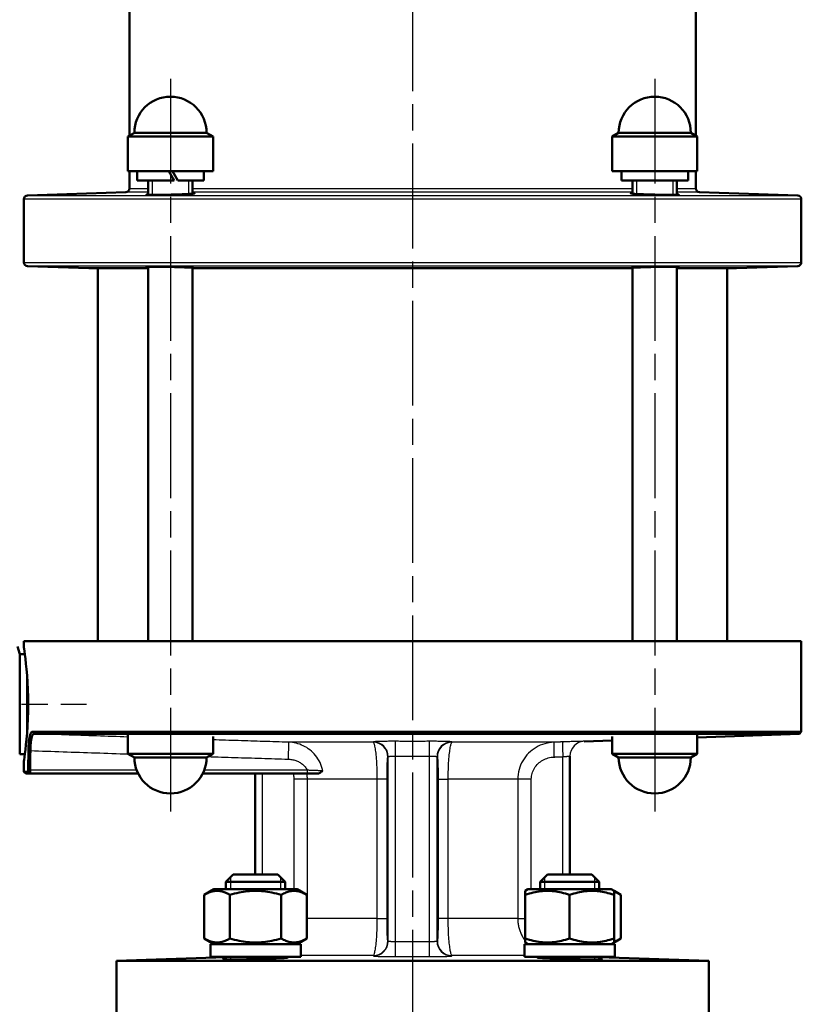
# Model space of a CAD drawing. Header units: millimetres. Extents: x 124 to 897, y 238 to 1239.
# Tile 6 of 10: x 304 to 515, y 836 to 1103. Entities that reach past the tile are written whole.
import ezdxf

# ---------------------------------------------------------------- set-up
doc = ezdxf.new("R2010")
doc.units = ezdxf.units.MM
doc.header["$LTSCALE"] = 5
doc.linetypes.add('CHAIN', pattern=[0.3543, 0.2362, -0.0295, 0.0591, -0.0295])
for name, color, linetype, lineweight in [('Gewinde(DIN)', 3, 'Continuous', 25), ('Mittellinie(DIN)', 4, 'CHAIN', 25), ('Sichtbare Kanten(DIN)', 7, 'Continuous', 50), ('Sichtbare tangentiale Kanten(DIN)', 3, 'Continuous', 25)]:
    doc.layers.add(name, color=color, linetype=linetype, lineweight=lineweight)

msp = doc.modelspace()

# ---------------------------------------------------------------- linework, layer by layer
at = {"layer": 'Gewinde(DIN)'}
for p, q in [((339.68, 1059.06), (339.68, 1055.18)), ((349.58, 1055.42), (349.58, 1059.06)), ((470.5, 1059.06), (470.5, 1055.42)), ((480.4, 1055.18), (480.4, 1059.06)), ((360.82, 870.73), (360.82, 867.53)), ((374.41, 867.53), (374.41, 870.73)), ((445.67, 870.73), (445.67, 867.53)), ((459.26, 867.53), (459.26, 870.73)), ((360.82, 849.23), (360.82, 848.58)), ((374.41, 848.89), (374.41, 849.23)), ((445.67, 849.23), (445.67, 848.89)), ((459.26, 848.58), (459.26, 849.23))]:
    msp.add_line(p, q, dxfattribs=at)
at = {"layer": 'Mittellinie(DIN)', "linetype": 'CHAIN', "ltscale": 23.990969}
for p, q in [((410.04, 1239.05), (410.04, 548.38)), ((344.63, 1086.56), (344.63, 888.56)), ((475.45, 1086.56), (475.45, 888.56)), ((230.02, 917.53), (321.98, 917.53))]:
    msp.add_line(p, q, dxfattribs=at)
at = {"layer": 'Sichtbare Kanten(DIN)'}
for p, q in [((333.54, 1183.81), (333.54, 1071.18)), ((486.54, 1183.81), (486.54, 1071.18)), ((334.88, 1071.96), (333.13, 1070.95)), ((356.13, 1070.95), (333.13, 1070.95)), ((333.13, 1070.95), (333.13, 1061.56)), ((334.88, 1071.96), (354.38, 1071.96)), ((354.38, 1071.96), (356.13, 1070.95)), ((356.13, 1070.95), (356.13, 1061.56)), ((465.7, 1071.96), (463.95, 1070.95)), ((486.95, 1070.95), (463.95, 1070.95)), ((463.95, 1070.95), (463.95, 1061.56)), ((465.7, 1071.96), (485.2, 1071.96)), ((485.2, 1071.96), (486.95, 1070.95)), ((486.95, 1070.95), (486.95, 1061.56)), ((356.13, 1061.56), (333.13, 1061.56)), ((333.54, 1061.56), (333.54, 1056.94)), ((335.63, 1061.56), (335.63, 1059.06)), ((345.67, 1059.06), (335.63, 1059.06)), ((338.63, 1059.06), (338.63, 1055.2)), ((346.67, 1059.06), (346.64, 1059.06)), ((353.63, 1059.06), (346.67, 1059.06)), ((350.63, 1059.06), (350.63, 1055.49)), ((353.63, 1061.56), (353.63, 1059.06)), ((486.95, 1061.56), (463.95, 1061.56)), ((466.45, 1061.56), (466.45, 1059.06)), ((484.45, 1059.06), (466.45, 1059.06)), ((469.45, 1059.06), (469.45, 1055.49)), ((481.45, 1059.06), (481.45, 1055.2)), ((484.45, 1060.85), (484.45, 1059.06)), ((486.54, 1061.56), (486.54, 1056.94)), ((305.04, 1054.01), (305.04, 1036.94)), ((332.57, 1055.94), (306, 1055.01)), ((487.5, 1055.94), (514.07, 1055.01)), ((515.04, 1054.01), (515.04, 1036.94)), ((322.57, 1035.36), (306, 1035.94)), ((338.63, 1035.33), (322.8, 1035.33)), ((325.04, 1035.33), (325.04, 934.53)), ((338.63, 1035.75), (338.63, 934.53)), ((350.63, 1035.46), (350.63, 934.53)), ((351.03, 1035.33), (350.63, 1035.33)), ((469.05, 1035.33), (351.03, 1035.33)), ((469.45, 1035.33), (469.05, 1035.33)), ((469.45, 1035.46), (469.45, 934.53)), ((481.45, 1035.75), (481.45, 934.53)), ((497.28, 1035.33), (481.45, 1035.33)), ((495.04, 1035.33), (495.04, 934.53)), ((497.5, 1035.36), (514.07, 1035.94)), ((305.04, 934.53), (515.04, 934.53)), ((305.04, 934.53), (305.04, 933.03)), ((515.04, 934.53), (515.04, 910.05)), ((303.91, 931.03), (303.35, 933.12)), ((303.91, 931.03), (303.91, 904.03)), ((303.91, 931.03), (305.31, 931.03)), ((515.04, 910.05), (307.28, 910.05)), ((515.04, 910.05), (514.54, 909.53)), ((307.77, 909.53), (514.54, 909.53)), ((333.13, 904.17), (333.13, 909.41)), ((356.13, 904.17), (356.13, 908.84)), ((456.4, 907.5), (463.95, 907.76)), ((463.95, 904.17), (463.95, 908.84)), ((486.95, 908.57), (514.54, 909.53)), ((486.95, 904.17), (486.95, 909.41)), ((303.91, 904.03), (305.31, 904.03)), ((305.04, 902.03), (305.04, 899.3)), ((333.13, 904.17), (356.13, 904.17)), ((334.88, 903.16), (333.13, 904.17)), ((354.38, 903.16), (334.88, 903.16)), ((354.38, 903.16), (356.13, 904.17)), ((452.54, 871.53), (452.54, 903.51)), ((463.95, 904.17), (486.95, 904.17)), ((465.7, 903.16), (463.95, 904.17)), ((485.2, 903.16), (465.7, 903.16)), ((485.2, 903.16), (486.95, 904.17)), ((306.14, 899.3), (305.04, 899.3)), ((305.56, 898.79), (305.04, 899.3)), ((305.56, 898.79), (306.65, 898.79)), ((306.14, 899.3), (306.65, 898.79)), ((306.65, 898.79), (335.92, 898.79)), ((353.35, 898.79), (381.57, 898.79)), ((367.54, 871.53), (367.54, 898.79)), ((381.57, 898.79), (384.33, 898.79)), ((361.61, 871.53), (359.61, 869.53)), ((361.61, 871.53), (373.61, 871.53)), ((373.61, 871.53), (375.61, 869.53)), ((446.46, 871.53), (444.46, 869.53)), ((446.46, 871.53), (458.46, 871.53)), ((458.46, 871.53), (460.46, 869.53)), ((356.36, 867.53), (353.76, 866.02)), ((378.86, 867.53), (356.36, 867.53)), ((375.61, 869.53), (359.61, 869.53)), ((359.61, 867.53), (359.61, 869.53)), ((375.61, 867.53), (375.61, 869.53)), ((378.86, 867.53), (381.47, 866.02)), ((441.21, 867.53), (440.46, 867.1)), ((463.71, 867.53), (441.21, 867.53)), ((460.46, 869.53), (444.46, 869.53)), ((444.46, 867.53), (444.46, 869.53)), ((460.46, 867.53), (460.46, 869.53)), ((463.71, 867.53), (464.46, 867.1)), ((353.76, 854.23), (353.76, 866.02)), ((360.68, 854.23), (360.68, 866.02)), ((374.54, 854.23), (374.54, 866.02)), ((381.47, 854.23), (381.47, 866.02)), ((440.46, 866.02), (440.46, 867.1)), ((440.46, 854.23), (440.46, 866.02)), ((452.46, 854.23), (452.46, 866.02)), ((464.46, 867.1), (466.32, 866.02)), ((464.46, 867.1), (464.46, 866.02)), ((464.46, 854.23), (464.46, 866.02)), ((466.32, 854.23), (466.32, 866.02)), ((356.36, 852.73), (353.76, 854.23)), ((378.86, 852.73), (381.47, 854.23)), ((440.46, 853.16), (440.46, 854.23)), ((464.46, 853.16), (466.32, 854.23)), ((464.46, 854.23), (464.46, 853.16)), ((379.81, 852.73), (355.41, 852.73)), ((355.41, 852.73), (355.41, 849.23)), ((379.81, 852.73), (379.81, 849.23)), ((464.66, 852.73), (440.26, 852.73)), ((440.26, 852.73), (440.26, 851.41)), ((441.21, 852.73), (440.46, 853.16)), ((463.71, 852.73), (464.46, 853.16)), ((464.66, 852.73), (464.66, 849.23)), ((359.61, 849.22), (330.04, 848.18)), ((379.81, 849.23), (355.41, 849.23)), ((359.61, 848.59), (359.61, 849.23)), ((375.61, 848.97), (375.61, 849.23)), ((440.33, 849.23), (440.27, 849.23)), ((464.66, 849.23), (440.33, 849.23)), ((444.46, 848.97), (444.46, 849.23)), ((460.46, 848.59), (460.46, 849.23)), ((460.46, 849.22), (490.04, 848.18)), ((490.04, 848.18), (330.04, 848.18)), ((330.04, 827.53), (330.04, 848.18)), ((490.04, 827.53), (490.04, 848.18))]:
    msp.add_line(p, q, dxfattribs=at)
at = {"layer": 'Sichtbare Kanten(DIN)', "flags": 128}
for points in [[(349.54, 1055.42), (349.02, 1055.39), (348.42, 1055.37), (347.77, 1055.34), (347.07, 1055.32), (346.33, 1055.29), (345.59, 1055.27), (344.84, 1055.25), (344.1, 1055.23), (343.34, 1055.22), (342.59, 1055.21), (341.87, 1055.2), (341.19, 1055.19), (340.57, 1055.19), (340.01, 1055.18), (339.52, 1055.19), (339.08, 1055.19), (338.72, 1055.2), (338.44, 1055.21), (338.25, 1055.22), (338.15, 1055.24), (338.14, 1055.25), (338.21, 1055.27), (338.38, 1055.29), (338.63, 1055.32)], [(350.63, 1055.62), (350.74, 1055.62), (350.84, 1055.61), (350.92, 1055.6), (350.99, 1055.6), (351.05, 1055.59), (351.09, 1055.59), (351.11, 1055.58), (351.13, 1055.57), (351.13, 1055.56), (351.12, 1055.56), (351.09, 1055.55), (351.05, 1055.54), (350.99, 1055.53), (350.93, 1055.52), (350.84, 1055.51), (350.75, 1055.5), (350.64, 1055.49), (350.51, 1055.48), (350.38, 1055.47), (350.23, 1055.46), (350.07, 1055.45), (349.9, 1055.44), (349.72, 1055.43), (349.54, 1055.42)], [(481.45, 1055.32), (481.77, 1055.29), (481.93, 1055.26), (481.92, 1055.23), (481.73, 1055.21), (481.37, 1055.2), (480.85, 1055.19), (480.2, 1055.18), (479.43, 1055.19), (478.53, 1055.19), (477.54, 1055.21), (476.5, 1055.22), (475.45, 1055.25), (474.42, 1055.27), (473.38, 1055.3), (472.39, 1055.34), (471.49, 1055.37), (470.71, 1055.41), (470.06, 1055.45), (469.53, 1055.48), (469.17, 1055.52), (468.98, 1055.55), (468.96, 1055.58), (469.11, 1055.6), (469.45, 1055.62)], [(338.63, 1035.63), (338.32, 1035.66), (338.16, 1035.69), (338.14, 1035.71), (338.28, 1035.73), (338.56, 1035.75), (339, 1035.76), (339.55, 1035.76), (340.21, 1035.76), (340.98, 1035.76), (341.85, 1035.75), (342.79, 1035.74), (343.77, 1035.72), (344.74, 1035.7), (345.7, 1035.67), (346.67, 1035.65), (347.6, 1035.61), (348.45, 1035.58), (349.2, 1035.55), (349.84, 1035.51), (350.37, 1035.48), (350.77, 1035.45), (351.03, 1035.41), (351.13, 1035.39), (351.08, 1035.36)], [(351.08, 1035.36), (351.08, 1035.36), (351.08, 1035.36), (351.08, 1035.36), (351.07, 1035.36), (351.07, 1035.36), (351.07, 1035.36), (351.07, 1035.36), (351.07, 1035.36), (351.06, 1035.36), (351.06, 1035.35), (351.06, 1035.35), (351.06, 1035.35), (351.05, 1035.35), (351.05, 1035.35), (351.05, 1035.35), (351.05, 1035.35), (351.05, 1035.34), (351.04, 1035.34), (351.04, 1035.34), (351.04, 1035.34), (351.04, 1035.34), (351.03, 1035.33), (351.03, 1035.33), (351.03, 1035.33)], [(468.99, 1035.36), (468.95, 1035.39), (469.05, 1035.41), (469.3, 1035.45), (469.71, 1035.48), (470.24, 1035.51), (470.87, 1035.55), (471.62, 1035.58), (472.48, 1035.61), (473.41, 1035.65), (474.37, 1035.67), (475.34, 1035.7), (476.31, 1035.72), (477.29, 1035.74), (478.23, 1035.75), (479.1, 1035.76), (479.87, 1035.76), (480.52, 1035.76), (481.08, 1035.76), (481.51, 1035.75), (481.8, 1035.73), (481.93, 1035.71), (481.92, 1035.69), (481.76, 1035.66), (481.45, 1035.63)], [(469.05, 1035.33), (469.05, 1035.33), (469.04, 1035.33), (469.04, 1035.34), (469.04, 1035.34), (469.04, 1035.34), (469.03, 1035.34), (469.03, 1035.34), (469.03, 1035.35), (469.03, 1035.35), (469.02, 1035.35), (469.02, 1035.35), (469.02, 1035.35), (469.02, 1035.35), (469.01, 1035.35), (469.01, 1035.36), (469.01, 1035.36), (469.01, 1035.36), (469.01, 1035.36), (469, 1035.36), (469, 1035.36), (469, 1035.36), (469, 1035.36), (469, 1035.36), (468.99, 1035.36)], [(305.04, 933.03), (305.06, 932.9), (305.11, 932.51), (305.21, 931.85), (305.33, 930.93), (305.47, 929.8), (305.61, 928.49), (305.76, 927), (305.9, 925.31), (306.02, 923.46), (306.11, 921.51), (306.17, 919.51), (306.19, 917.53), (306.17, 915.55), (306.11, 913.55), (306.02, 911.59), (305.9, 909.75), (305.76, 908.06), (305.61, 906.57), (305.47, 905.26), (305.33, 904.12), (305.21, 903.21), (305.11, 902.55), (305.06, 902.16), (305.04, 902.03)], [(307.28, 910.05), (307.21, 910.04), (307.14, 910.01), (307.07, 909.96), (307.01, 909.88), (306.95, 909.79), (306.89, 909.68), (306.83, 909.55), (306.77, 909.4), (306.72, 909.23), (306.67, 909.05), (306.62, 908.84), (306.57, 908.62), (306.53, 908.39), (306.49, 908.14), (306.46, 907.87), (306.42, 907.59), (306.39, 907.3), (306.37, 907), (306.35, 906.69), (306.33, 906.37), (306.31, 906.05), (306.3, 905.72), (306.29, 905.38), (306.28, 905.04)], [(306.79, 905), (306.8, 905.3), (306.81, 905.61), (306.82, 905.91), (306.83, 906.2), (306.85, 906.49), (306.87, 906.77), (306.9, 907.05), (306.93, 907.31), (306.96, 907.56), (306.99, 907.8), (307.03, 908.03), (307.07, 908.24), (307.11, 908.44), (307.16, 908.62), (307.21, 908.79), (307.26, 908.95), (307.32, 909.08), (307.38, 909.2), (307.44, 909.3), (307.5, 909.38), (307.57, 909.45), (307.63, 909.49), (307.7, 909.52), (307.77, 909.53)], [(306.28, 905.04), (306.28, 904.82), (306.27, 904.6), (306.27, 904.38), (306.27, 904.16), (306.27, 903.94), (306.26, 903.72), (306.26, 903.5), (306.26, 903.28), (306.25, 903.05), (306.25, 902.83), (306.25, 902.61), (306.24, 902.39), (306.24, 902.17), (306.24, 901.95), (306.24, 901.73), (306.23, 901.51), (306.23, 901.29), (306.23, 901.07), (306.22, 900.85), (306.22, 900.63), (306.22, 900.41), (306.22, 900.19), (306.21, 899.96), (306.21, 899.74)], [(306.72, 899.7), (306.72, 899.92), (306.73, 900.14), (306.73, 900.36), (306.73, 900.58), (306.74, 900.8), (306.74, 901.02), (306.74, 901.24), (306.74, 901.46), (306.75, 901.69), (306.75, 901.91), (306.75, 902.13), (306.76, 902.35), (306.76, 902.57), (306.76, 902.79), (306.77, 903.01), (306.77, 903.23), (306.77, 903.45), (306.77, 903.67), (306.78, 903.89), (306.78, 904.11), (306.78, 904.33), (306.79, 904.55), (306.79, 904.78), (306.79, 905)], [(306.21, 899.74), (306.21, 899.71), (306.21, 899.68), (306.21, 899.66), (306.21, 899.63), (306.2, 899.6), (306.2, 899.57), (306.2, 899.55), (306.2, 899.52), (306.2, 899.5), (306.19, 899.47), (306.19, 899.45), (306.19, 899.43), (306.18, 899.41), (306.18, 899.39), (306.18, 899.38), (306.17, 899.36), (306.17, 899.35), (306.16, 899.34), (306.16, 899.33), (306.16, 899.32), (306.15, 899.31), (306.15, 899.31), (306.14, 899.3), (306.14, 899.3)], [(306.65, 898.79), (306.65, 898.79), (306.66, 898.79), (306.66, 898.8), (306.67, 898.82), (306.67, 898.83), (306.68, 898.85), (306.68, 898.88), (306.68, 898.9), (306.69, 898.94), (306.69, 898.97), (306.69, 899.01), (306.7, 899.05), (306.7, 899.09), (306.7, 899.14), (306.71, 899.18), (306.71, 899.23), (306.71, 899.29), (306.71, 899.34), (306.72, 899.4), (306.72, 899.46), (306.72, 899.52), (306.72, 899.58), (306.72, 899.64), (306.72, 899.7)], [(385.77, 899.56), (385.71, 899.51), (385.65, 899.46), (385.6, 899.41), (385.54, 899.37), (385.48, 899.32), (385.42, 899.27), (385.36, 899.23), (385.31, 899.19), (385.25, 899.14), (385.19, 899.1), (385.13, 899.07), (385.07, 899.03), (385.01, 898.99), (384.95, 898.96), (384.89, 898.93), (384.83, 898.9), (384.77, 898.88), (384.7, 898.85), (384.64, 898.83), (384.58, 898.82), (384.52, 898.8), (384.46, 898.79), (384.39, 898.79), (384.33, 898.79)], [(360.68, 866.02), (360.36, 866.21), (360.04, 866.37), (359.73, 866.51), (359.43, 866.64), (359.14, 866.75), (358.86, 866.84), (358.58, 866.92), (358.3, 866.98), (358.03, 867.03), (357.76, 867.07), (357.49, 867.09), (357.22, 867.1), (356.95, 867.09), (356.68, 867.07), (356.41, 867.03), (356.14, 866.98), (355.86, 866.92), (355.58, 866.84), (355.3, 866.75), (355, 866.64), (354.71, 866.51), (354.4, 866.37), (354.08, 866.21), (353.76, 866.02)], [(374.54, 866.02), (373.88, 866.21), (373.25, 866.37), (372.64, 866.51), (372.04, 866.64), (371.46, 866.75), (370.89, 866.84), (370.32, 866.92), (369.77, 866.98), (369.23, 867.03), (368.69, 867.07), (368.15, 867.09), (367.61, 867.1), (367.08, 867.09), (366.54, 867.07), (366, 867.03), (365.45, 866.98), (364.9, 866.92), (364.34, 866.84), (363.77, 866.75), (363.18, 866.64), (362.59, 866.51), (361.97, 866.37), (361.34, 866.21), (360.68, 866.02)], [(381.47, 866.02), (381.14, 866.21), (380.82, 866.37), (380.52, 866.51), (380.22, 866.64), (379.93, 866.75), (379.64, 866.84), (379.36, 866.92), (379.08, 866.98), (378.81, 867.03), (378.54, 867.07), (378.27, 867.09), (378, 867.1), (377.74, 867.09), (377.47, 867.07), (377.2, 867.03), (376.92, 866.98), (376.65, 866.92), (376.37, 866.84), (376.08, 866.75), (375.79, 866.64), (375.49, 866.51), (375.18, 866.37), (374.87, 866.21), (374.54, 866.02)], [(452.46, 866.02), (451.9, 866.21), (451.35, 866.37), (450.82, 866.51), (450.3, 866.64), (449.79, 866.75), (449.3, 866.84), (448.81, 866.92), (448.34, 866.98), (447.86, 867.03), (447.39, 867.07), (446.93, 867.09), (446.46, 867.1), (446, 867.09), (445.53, 867.07), (445.07, 867.03), (444.59, 866.98), (444.11, 866.92), (443.63, 866.84), (443.13, 866.75), (442.63, 866.64), (442.11, 866.51), (441.58, 866.37), (441.03, 866.21), (440.46, 866.02)], [(464.46, 866.02), (463.9, 866.21), (463.35, 866.37), (462.82, 866.51), (462.3, 866.64), (461.79, 866.75), (461.3, 866.84), (460.81, 866.92), (460.34, 866.98), (459.86, 867.03), (459.39, 867.07), (458.93, 867.09), (458.46, 867.1), (458, 867.09), (457.53, 867.07), (457.07, 867.03), (456.59, 866.98), (456.11, 866.92), (455.63, 866.84), (455.13, 866.75), (454.63, 866.64), (454.11, 866.51), (453.58, 866.37), (453.03, 866.21), (452.46, 866.02)], [(466.32, 866.02), (466.24, 866.07), (466.15, 866.12), (466.07, 866.16), (465.99, 866.21), (465.91, 866.25), (465.83, 866.29), (465.75, 866.33), (465.67, 866.37), (465.59, 866.41), (465.51, 866.45), (465.43, 866.48), (465.35, 866.52), (465.28, 866.55), (465.2, 866.59), (465.13, 866.62), (465.05, 866.65), (464.98, 866.68), (464.9, 866.7), (464.83, 866.73), (464.75, 866.76), (464.68, 866.78), (464.61, 866.81), (464.54, 866.83), (464.46, 866.85)], [(353.76, 854.23), (354.08, 854.05), (354.4, 853.89), (354.71, 853.74), (355, 853.62), (355.3, 853.51), (355.58, 853.41), (355.86, 853.34), (356.14, 853.27), (356.41, 853.22), (356.68, 853.19), (356.95, 853.17), (357.22, 853.16), (357.49, 853.17), (357.76, 853.19), (358.03, 853.22), (358.3, 853.27), (358.58, 853.34), (358.86, 853.41), (359.14, 853.51), (359.43, 853.62), (359.73, 853.74), (360.04, 853.89), (360.36, 854.05), (360.68, 854.23)], [(360.68, 854.23), (361.34, 854.05), (361.97, 853.89), (362.59, 853.74), (363.18, 853.62), (363.77, 853.51), (364.34, 853.41), (364.9, 853.34), (365.45, 853.27), (366, 853.22), (366.54, 853.19), (367.08, 853.17), (367.61, 853.16), (368.15, 853.17), (368.69, 853.19), (369.23, 853.22), (369.77, 853.27), (370.32, 853.34), (370.89, 853.41), (371.46, 853.51), (372.04, 853.62), (372.64, 853.74), (373.25, 853.89), (373.88, 854.05), (374.54, 854.23)], [(374.54, 854.23), (374.87, 854.05), (375.18, 853.89), (375.49, 853.74), (375.79, 853.62), (376.08, 853.51), (376.37, 853.41), (376.65, 853.34), (376.92, 853.27), (377.2, 853.22), (377.47, 853.19), (377.74, 853.17), (378, 853.16), (378.27, 853.17), (378.54, 853.19), (378.81, 853.22), (379.08, 853.27), (379.36, 853.34), (379.64, 853.41), (379.93, 853.51), (380.22, 853.62), (380.52, 853.74), (380.82, 853.89), (381.14, 854.05), (381.47, 854.23)], [(440.46, 854.23), (441.03, 854.05), (441.58, 853.89), (442.11, 853.74), (442.63, 853.62), (443.13, 853.51), (443.63, 853.41), (444.11, 853.34), (444.59, 853.27), (445.07, 853.22), (445.53, 853.19), (446, 853.17), (446.46, 853.16), (446.93, 853.17), (447.39, 853.19), (447.86, 853.22), (448.34, 853.27), (448.81, 853.34), (449.3, 853.41), (449.79, 853.51), (450.3, 853.62), (450.82, 853.74), (451.35, 853.89), (451.9, 854.05), (452.46, 854.23)], [(452.46, 854.23), (453.03, 854.05), (453.58, 853.89), (454.11, 853.74), (454.63, 853.62), (455.13, 853.51), (455.63, 853.41), (456.11, 853.34), (456.59, 853.27), (457.07, 853.22), (457.53, 853.19), (458, 853.17), (458.46, 853.16), (458.93, 853.17), (459.39, 853.19), (459.86, 853.22), (460.34, 853.27), (460.81, 853.34), (461.3, 853.41), (461.79, 853.51), (462.3, 853.62), (462.82, 853.74), (463.35, 853.89), (463.9, 854.05), (464.46, 854.23)], [(464.46, 853.41), (464.54, 853.43), (464.61, 853.45), (464.68, 853.47), (464.75, 853.5), (464.83, 853.53), (464.9, 853.55), (464.98, 853.58), (465.05, 853.61), (465.13, 853.64), (465.2, 853.67), (465.28, 853.7), (465.35, 853.74), (465.43, 853.77), (465.51, 853.81), (465.59, 853.85), (465.67, 853.88), (465.75, 853.92), (465.83, 853.96), (465.91, 854.01), (465.99, 854.05), (466.07, 854.09), (466.15, 854.14), (466.24, 854.19), (466.32, 854.23)], [(374.63, 848.9), (373.96, 848.87), (373.19, 848.83), (372.32, 848.79), (371.37, 848.76), (370.37, 848.73), (369.34, 848.7), (368.31, 848.67), (367.27, 848.65), (366.21, 848.63), (365.16, 848.61), (364.14, 848.59), (363.18, 848.58), (362.3, 848.58), (361.5, 848.58), (360.81, 848.58), (360.19, 848.58), (359.68, 848.59), (359.28, 848.61), (359.02, 848.62), (358.88, 848.64), (358.87, 848.67), (358.99, 848.69), (359.24, 848.72), (359.61, 848.75)], [(375.61, 849.16), (375.76, 849.16), (375.9, 849.15), (376.01, 849.14), (376.11, 849.13), (376.2, 849.13), (376.26, 849.12), (376.31, 849.11), (376.34, 849.1), (376.36, 849.09), (376.36, 849.08), (376.34, 849.07), (376.31, 849.06), (376.26, 849.05), (376.19, 849.03), (376.11, 849.02), (376, 849.01), (375.88, 849), (375.75, 848.98), (375.59, 848.97), (375.43, 848.96), (375.25, 848.94), (375.05, 848.93), (374.85, 848.92), (374.63, 848.9)], [(460.46, 848.75), (460.94, 848.71), (461.18, 848.67), (461.19, 848.64), (460.96, 848.61), (460.49, 848.59), (459.8, 848.58), (458.92, 848.58), (457.89, 848.58), (456.68, 848.59), (455.34, 848.6), (453.92, 848.63), (452.49, 848.65), (451.09, 848.69), (449.69, 848.73), (448.34, 848.77), (447.11, 848.82), (446.04, 848.87), (445.17, 848.92), (444.47, 848.97), (443.98, 849.02), (443.74, 849.06), (443.74, 849.1), (443.98, 849.14), (444.46, 849.16)]]:
    msp.add_lwpolyline(points, dxfattribs=at)
at = {"layer": 'Sichtbare Kanten(DIN)'}
for centre, radius, start, end in [((344.63, 1071.96), 9.75, 0, 180), ((475.45, 1071.96), 9.75, 0, 180), ((332.54, 1056.94), 1, 272, 0), ((487.54, 1056.94), 1, 180, 268), ((306.04, 1054.01), 1, 92, 180), ((514.04, 1054.01), 1, 0, 88), ((306.04, 1036.94), 1, 180, 268), ((322.54, 1034.36), 1, 74.9476, 88), ((497.54, 1034.36), 1, 92, 105.0524), ((514.04, 1036.94), 1, 272, 0), ((344.63, 903.16), 9.75, 180, 0), ((456.54, 903.5), 4, 179.8863, 180), ((475.45, 903.16), 9.75, 180, 0)]:
    msp.add_arc(centre, radius, start, end, dxfattribs=at)
for centre, major_axis, ratio, start_param, end_param in [((344.63, 1060.69), (-9, 15.59), 0.004541, 4.604755, 4.765352), ((344.63, 1062.42), (-6.35, 11), 0.004541, 4.398733, 4.630946), ((344.63, 1062.42), (-9, 15.59), 0.004541, 4.492123, 4.654183), ((475.45, 1060.69), (0.14, 15.59), 0.577287, 4.728117, 4.773215), ((452.46, 853.94), (2.17, 21.09), 0.569134, 1.749427, 1.854116), ((452.46, 851.52), (2.17, 21.09), 0.569134, 1.691601, 1.737683)]:
    msp.add_ellipse(centre, major_axis=major_axis, ratio=ratio, start_param=start_param, end_param=end_param, dxfattribs=at)
at = {"layer": 'Sichtbare tangentiale Kanten(DIN)'}
for p, q in [((333.54, 1056.94), (338.63, 1056.94)), ((350.63, 1056.94), (469.45, 1056.94)), ((481.45, 1056.94), (486.54, 1056.94)), ((515.04, 1054.01), (305.04, 1054.01)), ((306, 1055.01), (514.07, 1055.01)), ((338.63, 1055.94), (332.57, 1055.94)), ((469.45, 1055.94), (350.63, 1055.94)), ((487.5, 1055.94), (481.45, 1055.94)), ((305.04, 1036.94), (515.04, 1036.94)), ((514.07, 1035.94), (306, 1035.94)), ((322.57, 1035.36), (338.63, 1035.36)), ((351.08, 1035.36), (468.99, 1035.36)), ((481.45, 1035.36), (497.5, 1035.36)), ((305.74, 927.23), (305.74, 907.82)), ((307.28, 910.05), (307.77, 909.53)), ((399.47, 907.35), (399.39, 907.27)), ((405.43, 903.51), (405.45, 907.51)), ((414.64, 903.51), (414.63, 907.51)), ((420.68, 907.27), (420.6, 907.35)), ((456.4, 907.5), (456.4, 907.51)), ((306.28, 905.04), (306.79, 905)), ((399.39, 907.27), (376.55, 907.27)), ((448.23, 907.27), (420.68, 907.27)), ((403.35, 903.27), (403.44, 903.35)), ((403.44, 853.51), (403.44, 903.35)), ((405.43, 853.35), (405.43, 903.51)), ((414.64, 853.35), (414.64, 903.51)), ((416.64, 903.35), (416.72, 903.27)), ((416.64, 853.51), (416.64, 903.35)), ((450.61, 871.53), (450.61, 903.35)), ((306.21, 899.74), (306.72, 899.7)), ((335.51, 899.7), (306.72, 899.7)), ((381.57, 899.7), (353.75, 899.7)), ((381.57, 899.7), (381.57, 898.79)), ((369.47, 871.53), (369.47, 898.79)), ((381.62, 897.27), (377.97, 897.27)), ((377.97, 897.27), (377.97, 867.53)), ((400.42, 897.27), (381.62, 897.27)), ((381.62, 859.59), (381.62, 897.27)), ((403.14, 897.27), (400.42, 897.27)), ((400.42, 897.27), (400.42, 859.59)), ((403.14, 859.59), (403.14, 897.27)), ((416.94, 897.27), (419.65, 897.27)), ((416.94, 897.27), (416.94, 859.59)), ((438.46, 897.27), (419.65, 897.27)), ((419.65, 859.59), (419.65, 897.27)), ((438.46, 897.27), (438.46, 859.59)), ((442.1, 897.27), (438.46, 897.27)), ((442.1, 867.53), (442.1, 897.27)), ((381.62, 859.59), (381.47, 859.59)), ((400.42, 859.59), (381.62, 859.59)), ((400.42, 859.59), (403.14, 859.59)), ((419.65, 859.59), (416.94, 859.59)), ((438.46, 859.59), (419.65, 859.59)), ((438.46, 859.59), (440.46, 859.59)), ((378.86, 852.73), (378.87, 852.73)), ((403.44, 853.51), (403.35, 853.59)), ((405.45, 849.35), (405.43, 853.35)), ((414.63, 849.35), (414.64, 853.35)), ((416.72, 853.59), (416.64, 853.51)), ((441.2, 852.74), (441.21, 852.73)), ((399.39, 849.59), (379.81, 849.59)), ((399.39, 849.59), (399.47, 849.51)), ((420.6, 849.51), (420.68, 849.59)), ((440.27, 849.59), (420.68, 849.59))]:
    msp.add_line(p, q, dxfattribs=at)
at = {"layer": 'Sichtbare tangentiale Kanten(DIN)', "flags": 128}
for points in [[(333.13, 908.67), (332.07, 908.7), (331.02, 908.74), (329.96, 908.78), (328.9, 908.81), (327.85, 908.85), (326.79, 908.88), (325.73, 908.92), (324.68, 908.95), (323.62, 908.99), (322.56, 909.03), (321.51, 909.06), (320.45, 909.1), (319.39, 909.13), (318.34, 909.17), (317.28, 909.21), (316.22, 909.24), (315.17, 909.28), (314.11, 909.31), (313.05, 909.35), (312, 909.39), (310.94, 909.42), (309.88, 909.46), (308.83, 909.49), (307.77, 909.53)], [(376.55, 907.27), (375.7, 907.29), (374.85, 907.32), (374, 907.34), (373.15, 907.37), (372.3, 907.39), (371.45, 907.42), (370.6, 907.45), (369.75, 907.47), (368.89, 907.5), (368.04, 907.52), (367.19, 907.55), (366.34, 907.58), (365.49, 907.6), (364.64, 907.63), (363.79, 907.66), (362.94, 907.69), (362.09, 907.71), (361.24, 907.74), (360.39, 907.77), (359.53, 907.8), (358.68, 907.82), (357.83, 907.85), (356.98, 907.88), (356.13, 907.91)], [(405.45, 907.51), (405.07, 907.51), (404.69, 907.51), (404.31, 907.51), (403.94, 907.51), (403.57, 907.51), (403.21, 907.5), (402.86, 907.5), (402.52, 907.49), (402.19, 907.49), (401.88, 907.48), (401.58, 907.48), (401.29, 907.47), (401.03, 907.46), (400.78, 907.45), (400.55, 907.45), (400.34, 907.44), (400.15, 907.43), (399.98, 907.42), (399.84, 907.41), (399.72, 907.39), (399.62, 907.38), (399.55, 907.37), (399.5, 907.36), (399.47, 907.35)], [(414.63, 907.51), (414.24, 907.51), (413.86, 907.51), (413.48, 907.5), (413.1, 907.5), (412.72, 907.5), (412.33, 907.5), (411.95, 907.5), (411.57, 907.5), (411.19, 907.5), (410.8, 907.5), (410.42, 907.5), (410.04, 907.5), (409.66, 907.5), (409.27, 907.5), (408.89, 907.5), (408.51, 907.5), (408.13, 907.5), (407.74, 907.5), (407.36, 907.5), (406.98, 907.5), (406.6, 907.5), (406.21, 907.51), (405.83, 907.51), (405.45, 907.51)], [(420.6, 907.35), (420.58, 907.36), (420.53, 907.37), (420.45, 907.38), (420.36, 907.39), (420.23, 907.41), (420.09, 907.42), (419.93, 907.43), (419.74, 907.44), (419.53, 907.45), (419.3, 907.45), (419.05, 907.46), (418.78, 907.47), (418.5, 907.48), (418.2, 907.48), (417.89, 907.49), (417.56, 907.49), (417.22, 907.5), (416.87, 907.5), (416.51, 907.51), (416.14, 907.51), (415.77, 907.51), (415.39, 907.51), (415.01, 907.51), (414.63, 907.51)], [(450.61, 907.35), (450.51, 907.34), (450.41, 907.34), (450.31, 907.34), (450.22, 907.33), (450.12, 907.33), (450.02, 907.33), (449.92, 907.32), (449.82, 907.32), (449.72, 907.32), (449.62, 907.31), (449.52, 907.31), (449.42, 907.31), (449.32, 907.3), (449.22, 907.3), (449.13, 907.3), (449.03, 907.29), (448.93, 907.29), (448.83, 907.29), (448.73, 907.28), (448.63, 907.28), (448.53, 907.28), (448.43, 907.27), (448.33, 907.27), (448.23, 907.27)], [(456.4, 907.51), (456.39, 907.51), (456.35, 907.51), (456.29, 907.51), (456.2, 907.51), (456.09, 907.51), (455.96, 907.5), (455.81, 907.5), (455.63, 907.49), (455.43, 907.49), (455.21, 907.48), (454.97, 907.48), (454.72, 907.47), (454.44, 907.46), (454.15, 907.45), (453.84, 907.45), (453.52, 907.44), (453.19, 907.43), (452.84, 907.42), (452.49, 907.41), (452.12, 907.39), (451.75, 907.38), (451.37, 907.37), (450.99, 907.36), (450.61, 907.35)], [(306.79, 905), (307.89, 904.96), (309, 904.92), (310.1, 904.88), (311.2, 904.85), (312.3, 904.81), (313.41, 904.77), (314.51, 904.73), (315.61, 904.7), (316.71, 904.66), (317.82, 904.62), (318.92, 904.58), (320.02, 904.55), (321.12, 904.51), (322.23, 904.47), (323.33, 904.43), (324.43, 904.4), (325.53, 904.36), (326.64, 904.32), (327.74, 904.28), (328.84, 904.25), (329.94, 904.21), (331.05, 904.17), (332.15, 904.13), (333.25, 904.1)], [(385.77, 899.56), (385.63, 900.13), (385.46, 900.69), (385.26, 901.24), (385.03, 901.76), (384.77, 902.27), (384.48, 902.76), (384.17, 903.23), (383.83, 903.67), (383.48, 904.09), (383.1, 904.49), (382.7, 904.86), (382.29, 905.2), (381.87, 905.51), (381.43, 905.8), (380.98, 906.06), (380.51, 906.3), (380.04, 906.51), (379.56, 906.7), (379.07, 906.86), (378.58, 906.99), (378.07, 907.1), (377.57, 907.18), (377.06, 907.24), (376.55, 907.27)], [(399.39, 907.27), (399.45, 907.22), (399.5, 907.14), (399.56, 907.02), (399.62, 906.87), (399.67, 906.67), (399.73, 906.44), (399.79, 906.17), (399.85, 905.86), (399.9, 905.52), (399.96, 905.15), (400.02, 904.74), (400.07, 904.3), (400.12, 903.84), (400.17, 903.34), (400.21, 902.82), (400.25, 902.27), (400.29, 901.69), (400.33, 901.1), (400.35, 900.49), (400.38, 899.87), (400.4, 899.23), (400.41, 898.58), (400.42, 897.93), (400.42, 897.27)], [(419.65, 897.27), (419.66, 897.93), (419.66, 898.58), (419.68, 899.22), (419.7, 899.86), (419.72, 900.49), (419.75, 901.1), (419.78, 901.69), (419.82, 902.27), (419.86, 902.82), (419.91, 903.34), (419.96, 903.84), (420.01, 904.3), (420.06, 904.74), (420.12, 905.15), (420.17, 905.52), (420.23, 905.86), (420.29, 906.17), (420.34, 906.44), (420.4, 906.67), (420.46, 906.87), (420.52, 907.02), (420.57, 907.14), (420.63, 907.22), (420.68, 907.27)], [(448.23, 907.27), (447.6, 907.22), (446.97, 907.14), (446.35, 907.02), (445.74, 906.87), (445.13, 906.67), (444.54, 906.44), (443.96, 906.17), (443.4, 905.86), (442.86, 905.52), (442.34, 905.15), (441.85, 904.74), (441.38, 904.3), (440.94, 903.84), (440.53, 903.34), (440.15, 902.82), (439.81, 902.27), (439.5, 901.69), (439.23, 901.1), (439, 900.49), (438.8, 899.87), (438.65, 899.23), (438.54, 898.58), (438.48, 897.93), (438.46, 897.27)], [(354.77, 903.38), (355.67, 903.35), (356.57, 903.32), (357.48, 903.3), (358.38, 903.27), (359.28, 903.24), (360.18, 903.21), (361.08, 903.18), (361.98, 903.15), (362.88, 903.12), (363.78, 903.09), (364.69, 903.06), (365.59, 903.04), (366.49, 903.01), (367.39, 902.98), (368.29, 902.95), (369.19, 902.92), (370.09, 902.9), (370.99, 902.87), (371.9, 902.84), (372.8, 902.81), (373.7, 902.79), (374.6, 902.76), (375.5, 902.73), (376.4, 902.7)], [(376.4, 902.7), (376.66, 902.69), (376.92, 902.67), (377.18, 902.64), (377.44, 902.6), (377.7, 902.54), (377.95, 902.48), (378.21, 902.41), (378.46, 902.33), (378.7, 902.24), (378.94, 902.14), (379.18, 902.02), (379.41, 901.9), (379.63, 901.77), (379.86, 901.63), (380.07, 901.48), (380.28, 901.32), (380.47, 901.15), (380.66, 900.97), (380.84, 900.78), (381.01, 900.58), (381.17, 900.37), (381.32, 900.15), (381.45, 899.93), (381.57, 899.7)], [(403.14, 897.27), (403.14, 897.66), (403.14, 898.06), (403.14, 898.45), (403.15, 898.83), (403.15, 899.21), (403.16, 899.57), (403.16, 899.93), (403.17, 900.27), (403.18, 900.6), (403.18, 900.91), (403.19, 901.21), (403.2, 901.49), (403.21, 901.75), (403.22, 902), (403.24, 902.22), (403.25, 902.43), (403.26, 902.61), (403.27, 902.77), (403.29, 902.91), (403.3, 903.03), (403.31, 903.12), (403.33, 903.19), (403.34, 903.24), (403.35, 903.27)], [(403.44, 903.35), (403.44, 903.36), (403.46, 903.37), (403.49, 903.38), (403.52, 903.4), (403.56, 903.41), (403.61, 903.42), (403.66, 903.43), (403.73, 903.44), (403.8, 903.45), (403.87, 903.46), (403.96, 903.47), (404.05, 903.47), (404.14, 903.48), (404.24, 903.49), (404.35, 903.49), (404.46, 903.5), (404.57, 903.5), (404.69, 903.5), (404.81, 903.51), (404.93, 903.51), (405.05, 903.51), (405.18, 903.51), (405.31, 903.51), (405.43, 903.51)], [(405.43, 903.51), (405.82, 903.51), (406.2, 903.51), (406.59, 903.51), (406.97, 903.51), (407.35, 903.51), (407.74, 903.5), (408.12, 903.5), (408.5, 903.5), (408.89, 903.5), (409.27, 903.5), (409.65, 903.5), (410.04, 903.5), (410.42, 903.5), (410.81, 903.5), (411.19, 903.5), (411.57, 903.5), (411.96, 903.5), (412.34, 903.5), (412.72, 903.51), (413.11, 903.51), (413.49, 903.51), (413.87, 903.51), (414.26, 903.51), (414.64, 903.51)], [(414.64, 903.51), (414.77, 903.51), (414.9, 903.51), (415.02, 903.51), (415.15, 903.51), (415.27, 903.51), (415.39, 903.5), (415.51, 903.5), (415.62, 903.5), (415.73, 903.49), (415.84, 903.49), (415.94, 903.48), (416.03, 903.47), (416.12, 903.47), (416.2, 903.46), (416.28, 903.45), (416.35, 903.44), (416.41, 903.43), (416.47, 903.42), (416.52, 903.41), (416.56, 903.4), (416.59, 903.38), (416.61, 903.37), (416.63, 903.36), (416.64, 903.35)], [(416.72, 903.27), (416.74, 903.24), (416.75, 903.19), (416.76, 903.12), (416.78, 903.03), (416.79, 902.91), (416.8, 902.77), (416.82, 902.61), (416.83, 902.43), (416.84, 902.22), (416.85, 902), (416.86, 901.75), (416.87, 901.49), (416.88, 901.21), (416.89, 900.91), (416.9, 900.6), (416.91, 900.27), (416.91, 899.92), (416.92, 899.57), (416.92, 899.2), (416.93, 898.82), (416.93, 898.44), (416.93, 898.05), (416.94, 897.66), (416.94, 897.27)], [(442.1, 897.27), (442.12, 897.66), (442.16, 898.06), (442.23, 898.45), (442.32, 898.83), (442.45, 899.21), (442.59, 899.57), (442.77, 899.93), (442.96, 900.27), (443.18, 900.6), (443.42, 900.91), (443.68, 901.21), (443.95, 901.49), (444.25, 901.75), (444.56, 902), (444.88, 902.22), (445.22, 902.43), (445.57, 902.61), (445.93, 902.77), (446.3, 902.91), (446.68, 903.03), (447.06, 903.12), (447.45, 903.19), (447.84, 903.24), (448.23, 903.27)], [(448.23, 903.27), (448.33, 903.27), (448.43, 903.27), (448.53, 903.28), (448.62, 903.28), (448.72, 903.28), (448.82, 903.29), (448.92, 903.29), (449.02, 903.29), (449.12, 903.3), (449.22, 903.3), (449.32, 903.3), (449.42, 903.31), (449.52, 903.31), (449.62, 903.31), (449.72, 903.32), (449.81, 903.32), (449.91, 903.32), (450.01, 903.33), (450.11, 903.33), (450.21, 903.33), (450.31, 903.34), (450.41, 903.34), (450.51, 903.34), (450.61, 903.35)], [(450.61, 903.35), (450.73, 903.36), (450.86, 903.37), (450.99, 903.38), (451.11, 903.4), (451.23, 903.41), (451.35, 903.42), (451.47, 903.43), (451.58, 903.44), (451.68, 903.45), (451.79, 903.46), (451.88, 903.47), (451.98, 903.47), (452.06, 903.48), (452.14, 903.49), (452.22, 903.49), (452.28, 903.5), (452.34, 903.5), (452.39, 903.5), (452.44, 903.51), (452.47, 903.51), (452.5, 903.51), (452.52, 903.51), (452.53, 903.51), (452.54, 903.51)], [(385.77, 899.56), (385.64, 899.56), (385.52, 899.56), (385.38, 899.56), (385.24, 899.56), (385.09, 899.57), (384.94, 899.57), (384.78, 899.57), (384.62, 899.57), (384.45, 899.58), (384.28, 899.58), (384.11, 899.58), (383.93, 899.59), (383.75, 899.59), (383.56, 899.6), (383.37, 899.61), (383.18, 899.61), (382.98, 899.62), (382.79, 899.63), (382.59, 899.64), (382.38, 899.65), (382.18, 899.66), (381.98, 899.67), (381.77, 899.68), (381.57, 899.7)], [(377.76, 898.79), (377.78, 898.72), (377.8, 898.66), (377.81, 898.6), (377.83, 898.54), (377.84, 898.48), (377.85, 898.41), (377.87, 898.35), (377.88, 898.29), (377.89, 898.22), (377.9, 898.16), (377.91, 898.1), (377.92, 898.03), (377.93, 897.97), (377.93, 897.91), (377.94, 897.84), (377.95, 897.78), (377.95, 897.72), (377.96, 897.65), (377.96, 897.59), (377.97, 897.53), (377.97, 897.46), (377.97, 897.4), (377.97, 897.34), (377.97, 897.27)], [(381.62, 897.27), (381.62, 897.33), (381.62, 897.4), (381.62, 897.46), (381.62, 897.52), (381.62, 897.59), (381.61, 897.65), (381.61, 897.71), (381.61, 897.78), (381.6, 897.84), (381.6, 897.9), (381.6, 897.97), (381.59, 898.03), (381.59, 898.09), (381.58, 898.16), (381.57, 898.22), (381.57, 898.28), (381.56, 898.35), (381.55, 898.41), (381.55, 898.47), (381.54, 898.53), (381.53, 898.6), (381.52, 898.66), (381.51, 898.72), (381.5, 898.79)], [(381.47, 857.86), (381.48, 857.93), (381.49, 858.01), (381.5, 858.08), (381.51, 858.15), (381.52, 858.22), (381.53, 858.29), (381.54, 858.36), (381.55, 858.43), (381.56, 858.51), (381.57, 858.58), (381.57, 858.65), (381.58, 858.72), (381.59, 858.79), (381.59, 858.87), (381.6, 858.94), (381.6, 859.01), (381.61, 859.08), (381.61, 859.15), (381.61, 859.23), (381.62, 859.3), (381.62, 859.37), (381.62, 859.44), (381.62, 859.51), (381.62, 859.59)], [(400.42, 859.59), (400.42, 858.93), (400.41, 858.28), (400.4, 857.63), (400.38, 856.99), (400.35, 856.36), (400.33, 855.75), (400.29, 855.16), (400.25, 854.59), (400.21, 854.04), (400.17, 853.52), (400.12, 853.02), (400.07, 852.55), (400.02, 852.11), (399.96, 851.71), (399.9, 851.33), (399.85, 850.99), (399.79, 850.69), (399.73, 850.42), (399.67, 850.19), (399.62, 849.99), (399.56, 849.83), (399.5, 849.71), (399.45, 849.63), (399.39, 849.59)], [(403.35, 853.59), (403.34, 853.61), (403.33, 853.66), (403.31, 853.73), (403.3, 853.83), (403.29, 853.95), (403.27, 854.09), (403.26, 854.25), (403.25, 854.43), (403.24, 854.63), (403.22, 854.86), (403.21, 855.1), (403.2, 855.37), (403.19, 855.65), (403.18, 855.94), (403.18, 856.26), (403.17, 856.59), (403.16, 856.93), (403.16, 857.29), (403.15, 857.65), (403.15, 858.03), (403.14, 858.41), (403.14, 858.8), (403.14, 859.19), (403.14, 859.59)], [(416.94, 859.59), (416.94, 859.19), (416.93, 858.8), (416.93, 858.41), (416.93, 858.03), (416.92, 857.66), (416.92, 857.29), (416.91, 856.93), (416.91, 856.59), (416.9, 856.26), (416.89, 855.94), (416.88, 855.65), (416.87, 855.37), (416.86, 855.1), (416.85, 854.86), (416.84, 854.63), (416.83, 854.43), (416.82, 854.25), (416.8, 854.09), (416.79, 853.95), (416.78, 853.83), (416.76, 853.73), (416.75, 853.66), (416.74, 853.61), (416.72, 853.59)], [(420.68, 849.59), (420.63, 849.63), (420.57, 849.71), (420.52, 849.83), (420.46, 849.99), (420.4, 850.19), (420.34, 850.42), (420.29, 850.69), (420.23, 850.99), (420.17, 851.33), (420.12, 851.71), (420.06, 852.11), (420.01, 852.55), (419.96, 853.02), (419.91, 853.52), (419.86, 854.04), (419.82, 854.59), (419.78, 855.16), (419.75, 855.76), (419.72, 856.37), (419.7, 857), (419.68, 857.63), (419.66, 858.28), (419.66, 858.93), (419.65, 859.59)], [(438.46, 859.59), (438.46, 859.32), (438.47, 859.05), (438.49, 858.78), (438.51, 858.51), (438.55, 858.25), (438.59, 857.98), (438.63, 857.71), (438.69, 857.45), (438.75, 857.19), (438.82, 856.93), (438.89, 856.67), (438.98, 856.42), (439.07, 856.16), (439.16, 855.92), (439.26, 855.67), (439.37, 855.43), (439.49, 855.19), (439.61, 854.95), (439.74, 854.72), (439.87, 854.49), (440.01, 854.26), (440.16, 854.04), (440.31, 853.82), (440.46, 853.61)], [(405.43, 853.35), (405.31, 853.35), (405.18, 853.35), (405.05, 853.35), (404.93, 853.35), (404.81, 853.35), (404.69, 853.35), (404.57, 853.36), (404.46, 853.36), (404.35, 853.37), (404.24, 853.37), (404.14, 853.38), (404.05, 853.38), (403.96, 853.39), (403.87, 853.4), (403.8, 853.41), (403.73, 853.42), (403.66, 853.43), (403.61, 853.44), (403.56, 853.45), (403.52, 853.46), (403.49, 853.47), (403.46, 853.48), (403.44, 853.5), (403.44, 853.51)], [(414.64, 853.35), (414.26, 853.35), (413.87, 853.35), (413.49, 853.35), (413.11, 853.35), (412.72, 853.35), (412.34, 853.35), (411.96, 853.35), (411.57, 853.35), (411.19, 853.35), (410.81, 853.35), (410.42, 853.35), (410.04, 853.35), (409.65, 853.35), (409.27, 853.35), (408.89, 853.35), (408.5, 853.35), (408.12, 853.35), (407.74, 853.35), (407.35, 853.35), (406.97, 853.35), (406.59, 853.35), (406.2, 853.35), (405.82, 853.35), (405.43, 853.35)], [(416.64, 853.51), (416.63, 853.5), (416.61, 853.48), (416.59, 853.47), (416.56, 853.46), (416.52, 853.45), (416.47, 853.44), (416.41, 853.43), (416.35, 853.42), (416.28, 853.41), (416.2, 853.4), (416.12, 853.39), (416.03, 853.38), (415.94, 853.38), (415.84, 853.37), (415.73, 853.37), (415.62, 853.36), (415.51, 853.36), (415.39, 853.35), (415.27, 853.35), (415.15, 853.35), (415.02, 853.35), (414.9, 853.35), (414.77, 853.35), (414.64, 853.35)], [(399.47, 849.51), (399.5, 849.5), (399.55, 849.49), (399.62, 849.47), (399.72, 849.46), (399.84, 849.45), (399.98, 849.44), (400.15, 849.43), (400.34, 849.42), (400.55, 849.41), (400.78, 849.4), (401.03, 849.39), (401.29, 849.39), (401.58, 849.38), (401.88, 849.37), (402.19, 849.37), (402.52, 849.36), (402.86, 849.36), (403.21, 849.35), (403.57, 849.35), (403.94, 849.35), (404.31, 849.35), (404.69, 849.35), (405.07, 849.35), (405.45, 849.35)], [(405.45, 849.35), (405.83, 849.35), (406.21, 849.35), (406.6, 849.35), (406.98, 849.35), (407.36, 849.35), (407.74, 849.36), (408.13, 849.36), (408.51, 849.36), (408.89, 849.36), (409.27, 849.36), (409.66, 849.36), (410.04, 849.36), (410.42, 849.36), (410.8, 849.36), (411.19, 849.36), (411.57, 849.36), (411.95, 849.36), (412.33, 849.36), (412.72, 849.35), (413.1, 849.35), (413.48, 849.35), (413.86, 849.35), (414.24, 849.35), (414.63, 849.35)], [(414.63, 849.35), (415.01, 849.35), (415.39, 849.35), (415.77, 849.35), (416.14, 849.35), (416.51, 849.35), (416.87, 849.35), (417.22, 849.36), (417.56, 849.36), (417.89, 849.37), (418.2, 849.37), (418.5, 849.38), (418.78, 849.39), (419.05, 849.39), (419.3, 849.4), (419.53, 849.41), (419.74, 849.42), (419.93, 849.43), (420.09, 849.44), (420.23, 849.45), (420.36, 849.46), (420.45, 849.47), (420.53, 849.49), (420.58, 849.5), (420.6, 849.51)]]:
    msp.add_lwpolyline(points, dxfattribs=at)
at = {"layer": 'Sichtbare tangentiale Kanten(DIN)'}
for centre, major_axis, ratio, start_param, end_param in [((399.44, 903.35), (-2.77, 2.89), 0.998832, 3.948534, 5.509363), ((420.64, 903.35), (2.77, 2.89), 0.998832, 0.773822, 2.334651), ((450.75, 903.35), (-0.13, 4), 0.03488, 0.008799, 1.569628), ((456.54, 903.51), (-4, 0), 0.999994, 4.747126, 6.283185), ((376.4, 902.27), (0.15, 5), 0.002583, 0.018687, 1.483568), ((399.36, 903.27), (-2.76, 2.89), 0.998837, 3.951155, 5.511414), ((420.72, 903.27), (2.76, 2.89), 0.998837, 0.771772, 2.332031), ((448.37, 903.27), (-0.13, 4), 0.03488, 0.009375, 1.569634), ((399.36, 853.59), (2.76, 2.89), 0.998837, 3.913364, 5.473623), ((399.44, 853.51), (2.77, 2.89), 0.998832, 3.915415, 5.476244), ((420.64, 853.51), (-2.77, 2.89), 0.998832, 0.806941, 2.367771), ((420.72, 853.59), (-2.76, 2.89), 0.998837, 0.809562, 2.369821)]:
    msp.add_ellipse(centre, major_axis=major_axis, ratio=ratio, start_param=start_param, end_param=end_param, dxfattribs=at)

doc.saveas('drawing.dxf')
